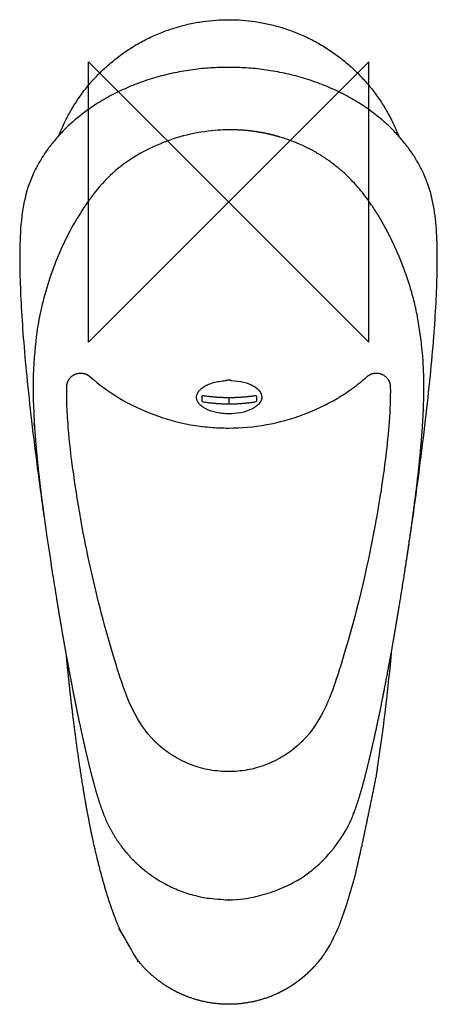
# Model space of a CAD drawing. Header units: millimetres. Extents: x -30 to 30, y -115 to 26.
import ezdxf

# ---------------------------------------------------------------- set-up
doc = ezdxf.new("R2010")
doc.units = ezdxf.units.MM
doc.header["$MEASUREMENT"] = 0
doc.layers.add('ORIGIN', color=6, linetype='Continuous')
doc.layers.add('PLANNING', color=1, linetype='Continuous')

# ---------------------------------------------------------------- blocks, each defined once
blk = doc.blocks.new('80600000_t')
at = {"layer": 'ORIGIN'}
for p, q in [((20, 20), (-20, -20)), ((-20, -20), (-20, 20)), ((-20, 20), (20, -20)), ((20, -20), (20, 20))]:
    blk.add_line(p, q, dxfattribs=at)
at = {"layer": 'PLANNING'}
for p, q in [((-24.69, -55.74), (-24.57, -56.52)), ((-24.57, -56.52), (-24.56, -56.56)), ((-24.43, -57.34), (-24.43, -57.37))]:
    blk.add_line(p, q, dxfattribs=at)
for points in [[(16.84, -100.1), (16.65, -100.67)], [(13.28, -107.79), (13.13, -107.99)], [(11.8, -109.53), (11.76, -109.57)]]:
    blk.add_lwpolyline(points, dxfattribs=at)
blk.add_arc((361.88, 6.93), 391.62, 188.7775, 189.2076, dxfattribs=at)
for points, weights, degree, knots in [([(-24.21, 9.49), (-17.72, 26.04), (0.05, 26), (17.82, 25.96), (24.24, 9.39)], [1, 0.825589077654, 1, 0.825589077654, 1], 2, [-0.302348, -0.302348, -0.302348, 30.883049, 30.883049, 62.068446, 62.068446, 62.068446]), ([(-24.02, -59.8), (-23.66, -61.94), (-23.11, -65.07), (-22.42, -68.7), (-22.04, -70.65), (-21.85, -71.6), (-21.76, -72.06), (-21.58, -72.93), (-21.31, -74.2), (-20.95, -75.88), (-20.67, -77.15), (-20.41, -78.28), (-20.17, -79.3), (-19.91, -80.38), (-19.46, -82.18), (-19, -83.89), (-18.57, -85.29), (-18.3, -86.11), (-18.09, -86.72), (-17.94, -87.11), (-17.89, -87.25), (-17.84, -87.39), (-17.78, -87.52), (-17.77, -87.54), (-17.77, -87.56), (-17.76, -87.58), (-16.54, -90.62), (-14.6, -93.26), (-12.06, -95.33), (-11.55, -95.75), (-11, -96.14), (-10.44, -96.51), (-9.96, -96.82), (-6.84, -98.64), (-3.25, -99.56), (-0.21, -99.59), (-0.21, -99.59), (-0.21, -99.59), (-0.2, -99.59), (-0.14, -99.59), (-0.08, -99.59), (-0.02, -99.59), (3.32, -99.59), (6.92, -98.37), (9.83, -96.83), (10.39, -96.41), (10.39, -96.41), (10.4, -96.41), (10.4, -96.4), (10.41, -96.4), (10.43, -96.39), (10.44, -96.38), (10.52, -96.32), (10.61, -96.27), (13.83, -94.11), (16.31, -91.06), (17.71, -87.58), (17.72, -87.56), (17.72, -87.54), (17.73, -87.52), (17.79, -87.39), (17.84, -87.25), (17.89, -87.11), (18.19, -86.3), (18.79, -84.51), (19.41, -82.19), (19.86, -80.38), (20.12, -79.3), (20.36, -78.28), (20.62, -77.15), (20.9, -75.88), (21.27, -74.2), (21.53, -72.93), (21.71, -72.06), (22.16, -69.81), (22.83, -66.35), (23.56, -62.24), (23.98, -59.74), (24.2, -58.43), (24.31, -57.77), (24.97, -53.8), (25.58, -49.83), (26.72, -41.56), (27.25, -37.25), (27.88, -28.88), (27.97, -24.83), (27.57, -20.83), (27.57, -20.82), (27.57, -20.82), (27.57, -20.82), (27.34, -19.02), (26.83, -15.21), (25.73, -11.51), (25.02, -9.6), (25.02, -9.6), (25.02, -9.6), (25.02, -9.6), (24.94, -9.39), (24.86, -9.19), (24.78, -8.98), (24.29, -7.71), (23.6, -6.14), (22.65, -4.27), (22.15, -3.34), (21.65, -2.45), (21.31, -1.89), (21.14, -1.62), (21.1, -1.56), (21.06, -1.5), (21.03, -1.44), (20.52, -0.63), (20, 0.1), (19.49, 0.77), (18.45, 2.2), (17.22, 3.51), (15.81, 4.69), (15.28, 5.13), (14.46, 5.78), (13.29, 6.56), (11.48, 7.65), (9.57, 8.52), (7.56, 9.19), (6.11, 9.6), (4.34, 9.98), (2.17, 10.24), (0.75, 10.29), (-0.02, 10.28), (-4.85, 10.3), (-11.69, 8.39), (-17.03, 3.67), (-18.33, 2.33), (-19.13, 1.3), (-19.54, 0.77), (-20.32, -0.33), (-21.79, -2.48), (-23.6, -5.98), (-25.01, -9.31), (-26.07, -12.55), (-26.8, -15.43), (-27.32, -18.17), (-27.52, -19.96), (-27.62, -20.82), (-27.97, -24.34), (-27.95, -27.87), (-27.73, -31.5), (-27.72, -31.52), (-27.72, -31.54), (-27.72, -31.56), (-27.72, -31.67), (-27.71, -31.78), (-27.7, -31.89), (-27.7, -31.91), (-27.7, -31.93), (-27.7, -31.95), (-27.69, -32.06), (-27.68, -32.17), (-27.68, -32.28), (-27.67, -32.3), (-27.67, -32.32), (-27.67, -32.34), (-27.66, -32.45), (-27.66, -32.56), (-27.65, -32.67), (-27.65, -32.69), (-27.64, -32.71), (-27.64, -32.74), (-27.64, -32.84), (-27.63, -32.95), (-27.62, -33.06), (-27.62, -33.08), (-27.62, -33.11), (-27.61, -33.13), (-27.61, -33.24), (-27.6, -33.34), (-27.59, -33.45), (-27.59, -33.48), (-27.59, -33.5), (-27.58, -33.52), (-27.58, -33.63), (-27.57, -33.74), (-27.56, -33.85), (-27.27, -37.35), (-26.88, -40.85), (-26.39, -44.33), (-26.37, -44.45), (-26.36, -44.56), (-26.37, -44.68)], [1, 1, 1, 1, 1, 1, 1, 1, 1, 1, 1, 1, 1, 1, 1, 1, 1, 1, 1, 1, 0.999962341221, 0.999962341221, 1, 0.999999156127, 0.999999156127, 1, 0.978534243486, 0.978534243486, 1, 0.999024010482, 0.999024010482, 1, 1, 1, 1, 1, 0.999999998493, 0.999999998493, 1, 0.999992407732, 0.999992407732, 1, 1, 1, 1, 1, 0.999999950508, 0.999999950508, 1, 0.99999960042, 0.99999960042, 1, 1, 1, 1, 1, 1, 0.999999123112, 0.999999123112, 1, 0.999962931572, 0.999962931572, 1, 1, 1, 1, 1, 1, 1, 1, 1, 1, 1, 1, 1, 1, 1, 1, 1, 1, 1, 1, 1, 1, 1, 1, 1, 1, 1, 1, 1, 1, 1, 1, 1, 1, 1, 0.999984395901, 0.9999843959, 0.999999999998, 0.999999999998, 0.999999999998, 0.999999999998, 0.999999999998, 0.999999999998, 0.999999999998, 0.999999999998, 0.999999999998, 0.999999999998, 0.999999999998, 0.999999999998, 0.999999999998, 0.999999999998, 0.980092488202, 0.965171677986, 0.955237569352, 0.955237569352, 0.955237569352, 0.955237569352, 0.955237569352, 0.955237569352, 0.955237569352, 0.955237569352, 0.955237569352, 0.955237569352, 0.955237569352, 0.955237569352, 0.955237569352, 0.955237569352, 0.955237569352, 0.955237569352, 0.955237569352, 0.955237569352, 0.955237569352, 0.955237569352, 0.955237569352, 0.955237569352, 0.955237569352, 0.955237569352, 0.955237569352, 0.955237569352, 0.955237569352, 0.955237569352, 0.955237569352, 0.955237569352, 0.955237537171, 0.955237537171, 0.955237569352, 0.955236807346, 0.955236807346, 0.955237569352, 0.955237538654, 0.955237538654, 0.955237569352, 0.955236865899, 0.955236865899, 0.955237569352, 0.955237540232, 0.955237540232, 0.955237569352, 0.955236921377, 0.955236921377, 0.955237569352, 0.955237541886, 0.955237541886, 0.955237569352, 0.955236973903, 0.955236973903, 0.955237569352, 0.955237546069, 0.955237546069, 0.955237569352, 0.955237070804, 0.955237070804, 0.955237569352, 0.955237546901, 0.955237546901, 0.955237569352, 0.955237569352, 0.955237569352, 0.955237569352, 0.954739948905, 0.954739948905, 0.955237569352, 0.955237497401, 0.955237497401, 0.955237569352], 3, [-12.469788, -12.469788, -12.469788, -12.469788, -5.955415, -2.926708, -1.401432, 0, 0, 0, 2.644336, 3.900597, 5.161939, 6.548688, 7.362575, 8.311262, 9.886853, 12.937346, 13.597954, 14.278665, 15.534232, 15.534232, 15.534232, 15.975932, 15.975932, 15.975932, 16.03525, 16.03525, 16.03525, 25.763781, 25.763781, 25.763781, 27.770864, 27.770864, 27.770864, 27.848287, 28.24553, 28.24553, 28.24553, 28.24803, 28.24803, 28.24803, 28.427537, 28.427537, 28.427537, 28.865343, 28.913907, 28.913907, 28.913907, 28.928497, 28.928497, 28.928497, 28.969656, 28.969656, 28.969656, 28.983471, 28.983471, 29.480754, 29.480754, 29.480754, 29.540684, 29.540684, 29.540684, 29.982498, 29.982498, 29.982498, 32.578025, 35.629191, 37.203868, 38.153412, 38.967461, 40.354326, 41.615782, 42.872193, 45.517007, 45.517007, 45.517007, 52.427718, 56.082026, 58.028064, 60.045558, 60.045558, 60.045558, 60.272433, 60.272433, 60.522433, 60.522433, 60.772433, 60.772433, 60.772433, 60.776529, 60.776529, 60.776529, 61.011543, 61.275099, 61.275099, 61.275099, 61.277185, 61.277185, 61.277185, 61.936177, 61.936177, 61.936177, 66.032643, 67.077249, 68.202236, 69.199787, 70.158317, 70.158317, 70.158317, 70.371765, 70.371765, 70.371765, 70.496765, 70.496765, 70.496765, 70.743886, 70.743886, 70.743886, 72.806932, 73.88207, 74.949185, 79.151368, 80.144821, 81.329174, 83.648709, 85.565881, 87.897443, 87.897443, 87.897443, 88.703071, 88.777281, 88.865862, 88.958433, 88.958433, 88.958433, 89.134465, 89.286293, 89.461723, 89.598598, 89.727256, 89.847846, 89.960435, 89.960435, 89.960435, 90.177874, 90.177874, 90.177874, 90.243496, 90.243496, 90.243496, 90.568418, 90.568418, 90.568418, 90.635048, 90.635048, 90.635048, 90.959807, 90.959807, 90.959807, 91.02736, 91.02736, 91.02736, 91.352062, 91.352062, 91.352062, 91.420453, 91.420453, 91.420453, 91.7452, 91.7452, 91.7452, 91.814344, 91.814344, 91.814344, 92.139196, 92.139196, 92.139196, 92.209008, 92.209008, 92.209008, 92.534005, 92.534005, 92.534005, 103.082935, 103.082935, 103.082935, 103.428793, 103.428793, 103.428793, 103.428793]), ([(-23.09, -26.4), (-23.09, -25.49), (-22.39, -24.9), (-21.68, -24.3), (-20.78, -24.45)], [1, 0.908828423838, 1, 0.90882842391, 0.999999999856], 2, [-3.442018, -3.442018, -3.442018, -1.721009, -1.721009, 0, 0, 0]), ([(20.73, -24.45), (21.32, -24.36), (21.86, -24.6), (23.03, -25.12), (23.05, -26.41)], [1, 0.958327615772, 1, 0.841377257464, 1], 2, [0, 0, 0, 1.157594, 1.157594, 3.442032, 3.442032, 3.442032]), ([(-0.49, -25.5), (-0.42, -25.47), (-0.36, -25.45), (-0.24, -25.42), (-0.12, -25.41), (-0.07, -25.4), (-0.02, -25.4)], [1, 0.996966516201, 1, 0.993892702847, 1, 0.999220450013, 1], 2, [-0.4769579, -0.4769579, -0.4769579, -0.3370529, -0.3370529, -0.0933585, -0.0933585, 0, 0, 0]), ([(-0.02, -25.4), (0.05, -25.4), (0.13, -25.41), (0.25, -25.43), (0.37, -25.47), (0.39, -25.48), (0.41, -25.49)], [1, 0.99772818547, 1, 0.993288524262, 1, 0.99968911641, 1], 2, [0, 0, 0, 0.1584669, 0.1584669, 0.4006181, 0.4006181, 0.4444109, 0.4444109, 0.4444109]), ([(4, -28.39), (4, -28.22), (4, -28.05), (4, -27.89), (4, -27.74)], [1, 0.999979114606, 1, 0.999988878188, 1], 2, [-0.6489213, -0.6489213, -0.6489213, -0.3076057, -0.3076057, 0, 0, 0]), ([(10.19, -110.98), (10.17, -110.99), (10.14, -111.01), (10.12, -111.03), (10.11, -111.03), (10.11, -111.04), (10.1, -111.05), (10.09, -111.05), (10.09, -111.05), (10.09, -111.06), (10.06, -111.08), (10.03, -111.1), (10, -111.12), (9.99, -111.13), (9.98, -111.14), (9.97, -111.15), (9.94, -111.16), (9.92, -111.18), (9.9, -111.2), (9.88, -111.21), (9.86, -111.22), (9.85, -111.24), (9.84, -111.24), (9.83, -111.25), (9.82, -111.26), (9.81, -111.27), (9.8, -111.27), (9.79, -111.28), (9.76, -111.3), (9.72, -111.33), (9.69, -111.35), (9.66, -111.37), (9.64, -111.39), (9.61, -111.41), (9.57, -111.44), (9.53, -111.47), (9.49, -111.5), (9.47, -111.51), (9.46, -111.52), (9.44, -111.53), (9.39, -111.57), (9.33, -111.61), (9.28, -111.64), (9.27, -111.65), (9.26, -111.66), (9.25, -111.66), (9.19, -111.7), (9.13, -111.74), (9.07, -111.78), (8.71, -112.02), (8.35, -112.24), (7.98, -112.44), (7.9, -112.49), (7.82, -112.53), (7.75, -112.57), (7.68, -112.61), (7.61, -112.64), (7.54, -112.68), (7.52, -112.69), (7.5, -112.7), (7.48, -112.71), (7.47, -112.71), (7.45, -112.72), (7.44, -112.73), (7.33, -112.78), (7.22, -112.84), (7.1, -112.89), (7.09, -112.9), (7.08, -112.9), (7.07, -112.91), (4.94, -113.91), (2.65, -114.45), (0.3, -114.5), (0.28, -114.5), (0.27, -114.5), (0.25, -114.5), (0.22, -114.5), (0.18, -114.5), (0.15, -114.5), (0.1, -114.5), (0.05, -114.5), (0, -114.5), (-0.34, -114.5), (-1.01, -114.48), (-2.35, -114.35), (-4.67, -113.92), (-6.57, -113.19), (-7.76, -112.56), (-7.81, -112.53), (-7.86, -112.51), (-7.9, -112.48), (-8.16, -112.34), (-8.66, -112.05), (-9.64, -111.41), (-11.26, -110.15), (-12.47, -108.87), (-13.17, -107.94), (-14.09, -106.71), (-14.82, -105.35), (-15.35, -104.16), (-15.55, -103.73), (-15.99, -102.7), (-16.79, -100.59), (-17.56, -98.18), (-18.26, -95.62), (-19, -92.67), (-19.86, -88.71), (-20.62, -84.47), (-21.21, -80.67), (-22.11, -74.42), (-22.71, -69.16), (-23.12, -64.94)], [1, 0.999997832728, 0.999997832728, 1, 0.99999968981, 0.99999968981, 1, 0.999999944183, 0.999999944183, 1, 0.999996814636, 0.999996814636, 1, 0.999999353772, 0.999999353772, 1, 0.999997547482, 0.999997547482, 1, 0.999998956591, 0.999998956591, 1, 0.999999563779, 0.999999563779, 1, 0.999999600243, 0.999999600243, 1, 0.999995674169, 0.999995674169, 1, 0.999996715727, 0.999996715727, 1, 0.99999330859, 0.99999330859, 1, 0.999998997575, 0.999998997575, 1, 0.999988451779, 0.999988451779, 1, 0.999999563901, 0.999999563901, 1, 0.999985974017, 0.999985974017, 1, 0.999494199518, 0.999494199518, 1, 0.999977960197, 0.999977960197, 1, 0.999982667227, 0.999982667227, 1, 0.999998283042, 0.999998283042, 1, 0.999999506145, 0.999999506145, 1, 0.999954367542, 0.999954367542, 1, 0.999999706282, 0.999999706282, 1, 0.985396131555, 0.985396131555, 1, 0.999999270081, 0.999999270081, 1, 0.999996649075, 0.999996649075, 1, 0.999992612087, 0.999992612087, 1, 1, 1, 1, 1, 1, 1, 0.99999199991, 0.99999199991, 1, 1, 1, 1, 1, 1, 1, 1, 1, 1, 1, 1, 1, 1, 1, 1, 1, 1, 1, 1, 1, 1], 3, [0, 0, 0, 0, 0.084695, 0.084695, 0.084695, 0.116852, 0.116852, 0.116852, 0.130434, 0.130434, 0.130434, 0.233469, 0.233469, 0.233469, 0.27965, 0.27965, 0.27965, 0.37003, 0.37003, 0.37003, 0.428786, 0.428786, 0.428786, 0.46689, 0.46689, 0.46689, 0.503184, 0.503184, 0.503184, 0.62313, 0.62313, 0.62313, 0.72713, 0.72713, 0.72713, 0.876161, 0.876161, 0.876161, 0.93357, 0.93357, 0.93357, 1.129118, 1.129118, 1.129118, 1.166826, 1.166826, 1.166826, 1.382002, 1.382002, 1.382002, 2.657575, 2.657575, 2.657575, 2.921346, 2.921346, 2.921346, 3.150505, 3.150505, 3.150505, 3.224218, 3.224218, 3.224218, 3.263129, 3.263129, 3.263129, 3.642467, 3.642467, 3.642467, 3.672827, 3.672827, 3.672827, 10.684137, 10.684137, 10.684137, 10.732458, 10.732458, 10.732458, 10.833357, 10.833357, 10.833357, 10.982572, 10.982572, 10.982572, 11.990747, 12.994116, 15.02328, 19.064454, 19.064454, 19.064454, 19.222289, 19.222289, 19.222289, 20.096665, 20.97148, 22.728873, 26.23581, 26.23581, 26.23581, 26.274342, 26.274342, 26.274342, 27.707843, 29.616057, 33.035786, 35.311514, 37.587245, 42.142804, 47.465331, 50.509001, 53.689725, 66.399442, 66.399442, 66.399442, 66.399442]), ([(10.3, -110.89), (10.29, -110.89), (10.29, -110.9), (10.24, -110.94), (10.19, -110.98)], [1, 0.999999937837, 1, 0.999993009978, 1], 2, [0, 0, 0, 0.0117394, 0.0117394, 0.1364014, 0.1364014, 0.1364014])]:
    blk.add_rational_spline(points, weights, degree=degree, knots=knots, dxfattribs=at)
for points, weights in [([(-0.02, 19.2), (-22.35, 19.2), (-28.41, 2.65)], [1, 0.797422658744, 1]), ([(28.36, 2.65), (22.3, 19.2), (-0.02, 19.2)], [1, 0.79742149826, 1]), ([(-28.41, 2.65), (-28.43, 2.59), (-28.46, 2.53)], [1, 0.999999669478, 1]), ([(28.41, 2.53), (28.39, 2.59), (28.36, 2.65)], [1, 0.999993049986, 1]), ([(29.68, -4.89), (29.68, -4.88), (29.68, -4.86)], [1, 0.999999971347, 1]), ([(29.69, -5.16), (29.68, -5.03), (29.68, -4.89)], [1, 0.9999955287, 1]), ([(29.69, -5.18), (29.69, -5.17), (29.69, -5.16)], [1, 0.99999998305, 1]), ([(29.7, -5.47), (29.7, -5.32), (29.69, -5.18)], [1, 0.999995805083, 1]), ([(29.72, -6.1), (29.71, -5.78), (29.7, -5.47)], [1, 0.999982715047, 1]), ([(-20.78, -24.45), (-20.22, -24.54), (-19.8, -24.91)], [0.999999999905, 0.961069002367, 1]), ([(19.75, -24.91), (20.17, -24.54), (20.73, -24.45)], [1, 0.96107349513, 1]), ([(-3.85, -27.74), (-3.85, -28.06), (-3.85, -28.39)], [1, 0.999937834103, 1]), ([(-3.53, -27.69), (-3.59, -27.68), (-3.65, -27.67)], [1, 0.999913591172, 1]), ([(0.07, -27.95), (-1.74, -27.95), (-3.53, -27.69)], [1, 0.997355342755, 1]), ([(-3.53, -27.69), (-3.53, -27.69), (-3.53, -27.69)], [1, 0.999999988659, 1]), ([(3.68, -27.69), (1.88, -27.95), (0.07, -27.95)], [1, 0.997358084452, 1]), ([(3.79, -27.67), (3.74, -27.68), (3.68, -27.69)], [1, 0.999938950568, 1]), ([(3.68, -27.69), (3.68, -27.69), (3.68, -27.69)], [1, 0.999999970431, 1]), ([(-3.65, -28.53), (-3.59, -28.54), (-3.53, -28.54)], [1, 0.999908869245, 1]), ([(-3.53, -28.54), (-3.53, -28.54), (-3.53, -28.54)], [1, 0.999999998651, 1]), ([(-3.53, -28.54), (-1.74, -28.82), (0.07, -28.82)], [1, 0.997011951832, 1]), ([(0.07, -28.82), (1.89, -28.82), (3.68, -28.54)], [1, 0.997011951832, 1]), ([(3.68, -28.54), (3.68, -28.54), (3.68, -28.54)], [1, 0.999999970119, 1]), ([(-24.56, -56.56), (-24.5, -56.95), (-24.43, -57.34)], [1, 0.999999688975, 1]), ([(-24.43, -57.37), (-24.36, -57.77), (-24.3, -58.16)], [1, 0.99999969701, 1]), ([(-24.3, -58.16), (-24.3, -58.18), (-24.29, -58.19)], [1, 0.999999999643, 1]), ([(-24.29, -58.19), (-24.23, -58.59), (-24.16, -58.98)], [1, 0.999999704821, 1]), ([(-24.16, -58.98), (-24.16, -59), (-24.16, -59.01)], [1, 0.999999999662, 1]), ([(-24.16, -59.01), (-24.09, -59.4), (-24.02, -59.8)], [1, 0.999999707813, 1]), ([(23.18, -64.35), (23.16, -64.55), (23.14, -64.75)], [1, 0.999999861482, 1]), ([(23.14, -64.75), (23.12, -64.93), (23.11, -65.1)], [1, 0.999999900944, 1]), ([(-9.89, -77.57), (-10.26, -77.24), (-10.61, -76.89)], [1, 0.999371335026, 1]), ([(10.67, -76.78), (10.27, -77.19), (9.84, -77.57)], [1, 0.999166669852, 1]), ([(21.19, -80.76), (21.12, -81.23), (21.05, -81.7)], [1, 0.999998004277, 1]), ([(21.01, -81.96), (19.96, -87.22), (18.83, -92.46)], [1, 0.999305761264, 1]), ([(21.05, -81.7), (21.03, -81.83), (21.01, -81.96)], [1, 0.999999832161, 1]), ([(18.83, -92.46), (18.63, -93.36), (18.42, -94.26)], [0.999999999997, 0.999969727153, 0.999999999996]), ([(18.42, -94.26), (18.25, -95), (18.03, -96.03)], [1, 0.999968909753, 1]), ([(18.03, -96.03), (17.72, -97.17), (17.38, -98.3)], [1, 0.999874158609, 1]), ([(17.38, -98.3), (17.12, -99.2), (16.84, -100.1)], [1, 0.999898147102, 1]), ([(13.13, -108), (12.92, -108.27), (12.7, -108.54)], [0.999999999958, 0.999764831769, 0.999999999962]), ([(13.13, -107.99), (13.13, -107.99), (13.13, -108)], [1, 0.999999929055, 0.999999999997]), ([(13.81, -107.03), (13.56, -107.42), (13.28, -107.79)], [1, 0.999600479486, 1]), ([(-11.99, -109.34), (-11.99, -109.34), (-11.99, -109.34)], [1, 0.973359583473, 1]), ([(11.76, -109.57), (11.69, -109.64), (11.62, -109.71)], [1, 0.99998255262, 1]), ([(12.15, -109.16), (11.98, -109.35), (11.8, -109.53)], [1, 0.999881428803, 1]), ([(12.65, -108.59), (12.41, -108.88), (12.15, -109.16)], [1, 0.999734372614, 1]), ([(12.69, -108.55), (12.67, -108.57), (12.65, -108.59)], [1, 0.999998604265, 0.999999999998]), ([(12.7, -108.54), (12.69, -108.54), (12.69, -108.55)], [1, 0.999999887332, 0.999999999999]), ([(10.32, -110.87), (10.31, -110.88), (10.3, -110.89)], [1, 0.999999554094, 1]), ([(10.37, -110.83), (10.35, -110.85), (10.32, -110.87)], [1, 0.99999804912, 1]), ([(10.45, -110.77), (10.41, -110.8), (10.37, -110.83)], [1, 0.999995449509, 1]), ([(10.55, -110.68), (10.5, -110.72), (10.45, -110.77)], [1, 0.999992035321, 1]), ([(10.67, -110.59), (10.61, -110.63), (10.55, -110.68)], [1, 0.999990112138, 1]), ([(10.73, -110.53), (10.7, -110.56), (10.67, -110.59)], [1, 0.999996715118, 1]), ([(10.88, -110.4), (10.81, -110.47), (10.73, -110.53)], [1, 0.999982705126, 1]), ([(10.91, -110.38), (10.89, -110.39), (10.88, -110.4)], [1, 0.999999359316, 1]), ([(11, -110.29), (10.96, -110.34), (10.91, -110.38)], [1, 0.999992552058, 1]), ([(11.08, -110.22), (11.04, -110.26), (11, -110.29)], [1, 0.99999502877, 1]), ([(11.25, -110.06), (11.17, -110.14), (11.08, -110.22)], [0.999999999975, 0.999975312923, 1]), ([(11.26, -110.06), (11.25, -110.06), (11.25, -110.06)], [1, 0.999999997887, 1]), ([(11.42, -109.9), (11.34, -109.98), (11.26, -110.06)], [0.999999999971, 0.999975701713, 1]), ([(11.44, -109.89), (11.43, -109.9), (11.42, -109.9)], [0.999999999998, 0.999999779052, 1]), ([(11.55, -109.78), (11.49, -109.84), (11.44, -109.89)], [0.999999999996, 0.999989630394, 1]), ([(11.62, -109.71), (11.58, -109.75), (11.55, -109.78)], [0.999999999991, 0.999995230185, 1])]:
    blk.add_rational_spline(points, weights, degree=2, dxfattribs=at)
for points, degree in [([(-28.46, 2.53), (-29.37, -0.01), (-29.7, -2.94), (-29.77, -6.1)], 3), ([(29.68, -4.86), (29.55, -2.22), (29.21, 0.25), (28.41, 2.53)], 3), ([(-3.65, -27.67), (-3.76, -27.65), (-3.85, -27.68), (-3.85, -27.74)], 3), ([(0.07, -27.96), (0.07, -27.96), (0.07, -27.95)], 2), ([(0.07, -28.27), (0.07, -28.12), (0.07, -27.96)], 2), ([(4, -27.74), (4, -27.68), (3.9, -27.65), (3.79, -27.67)], 3), ([(4.72, -27.86), (4.72, -27.86), (4.72, -27.86)], 2), ([(-3.85, -28.39), (-3.85, -28.44), (-3.76, -28.51), (-3.65, -28.53)], 3), ([(0.07, -28.64), (0.07, -28.46), (0.07, -28.27)], 2), ([(0.07, -28.69), (0.07, -28.67), (0.07, -28.64)], 2), ([(0.07, -28.82), (0.07, -28.76), (0.07, -28.69)], 2), ([(3.68, -28.54), (3.74, -28.53), (3.79, -28.53)], 2), ([(3.79, -28.53), (3.9, -28.51), (4, -28.44), (4, -28.39)], 3), ([(16.23, -65.29), (16.23, -65.29), (16.23, -65.29)], 2), ([(23.11, -65.1), (22.6, -70.33), (21.98, -75.55), (21.19, -80.76)], 3), ([(16.65, -100.67), (15.95, -102.82), (15.15, -104.99), (13.81, -107.03)], 3)]:
    blk.add_open_spline(points, degree=degree, dxfattribs=at)
for points, knots in [([(-29.77, -6.1), (-29.8, -7.42), (-29.79, -10.21), (-29.62, -14.64), (-29.29, -19.57), (-28.79, -25.15), (-28.1, -31.45), (-27.24, -38.41), (-26.25, -45.62), (-25.52, -50.47), (-25.15, -52.83)], [-47.013558, -47.013558, -47.013558, -47.013558, -43.039223, -38.635929, -33.718006, -28.227511, -21.819191, -14.723903, -7.172978, 0, 0, 0, 0]), ([(25.1, -52.84), (25.49, -50.39), (26.22, -45.47), (27.21, -38.23), (28.06, -31.33), (28.75, -25.06), (29.25, -19.49), (29.58, -14.58), (29.74, -10.18), (29.75, -7.41), (29.72, -6.1)], [-47.015214, -47.015214, -47.015214, -47.015214, -39.579977, -32.102426, -25.077311, -18.732093, -13.181705, -8.311961, -3.951863, 0, 0, 0, 0]), ([(-19.8, -24.91), (-18.46, -26.09), (-15.57, -28.19), (-10.7, -30.51), (-6.32, -31.71), (-2.73, -32.19), (-0.92, -32.27), (-0.02, -32.27), (1.78, -32.27), (5.41, -31.94), (10.66, -30.51), (14.73, -28.57), (17.71, -26.61), (19.08, -25.5), (19.75, -24.91)], [-21.54801, -21.54801, -21.54801, -21.54801, -16.243642, -10.854959, -5.428171, -2.679938, 0, 0, 0, 5.427405, 10.872687, 16.260584, 18.916092, 21.548054, 21.548054, 21.548054, 21.548054]), ([(-22.79, -33.07), (-22.84, -32.46), (-22.94, -31.28), (-23.04, -29.56), (-23.09, -28.21), (-23.1, -27.16), (-23.1, -26.66), (-23.09, -26.4)], [-6.675793, -6.675793, -6.675793, -6.675793, -4.827225, -3.12463, -1.518243, -0.764407, 0, 0, 0, 0]), ([(-0.02, -30.24), (-0.31, -30.24), (-0.88, -30.21), (-1.71, -30.08), (-2.47, -29.88), (-3.15, -29.61), (-3.72, -29.28), (-4.16, -28.89), (-4.46, -28.47), (-4.6, -28.01), (-4.55, -27.54), (-4.34, -27.09), (-3.97, -26.68), (-3.47, -26.31), (-2.85, -26.01), (-2.13, -25.76), (-1.33, -25.59), (-0.77, -25.52), (-0.49, -25.5)], [-10.664746, -10.664746, -10.664746, -10.664746, -9.796418, -8.955177, -8.160059, -7.428565, -6.773134, -6.194973, -5.686648, -5.228041, -4.780101, -4.299506, -3.758019, -3.140732, -2.445037, -1.680486, -0.860338, 0, 0, 0, 0]), ([(0.41, -25.49), (1.6, -25.53), (2.76, -25.82), (4.3, -26.7), (4.72, -27.28), (4.72, -27.86)], [2, 2, 2, 2, 2.25, 2.25, 2.4857473, 2.4857473, 2.4857473, 2.4857473]), ([(23.05, -26.41), (23.08, -29.71), (22.79, -33.01), (22, -39.56), (21.49, -42.81), (19.71, -52.56), (18.15, -58.97), (16.23, -65.29)], [-1, -1, -1, -1, -0.75, -0.75, -0.5, -0.5, 0, 0, 0, 0]), ([(4.72, -27.86), (4.72, -27.9), (4.72, -27.93), (4.66, -28.58), (4.12, -29.17), (2.38, -30.01), (1.18, -30.25), (-0.02, -30.24)], [2.4862654, 2.4862654, 2.4862654, 2.4862654, 2.5, 2.5, 2.75, 2.75, 3, 3, 3, 3]), ([(-16.28, -65.29), (-17.6, -60.96), (-19.31, -54.42), (-20.85, -46.71), (-21.6, -42.27), (-22.23, -38.1), (-22.62, -35), (-22.79, -33.07)], [-27.084469, -27.084469, -27.084469, -27.084469, -13.51022, -6.804861, -3.500684, 0, 5.850293, 5.850293, 5.850293, 5.850293]), ([(-10.61, -76.89), (-11.8, -75.7), (-14.24, -72.11), (-15.59, -67.48), (-16.28, -65.29)], [0.00098373, 0.00098373, 0.00098373, 0.00098373, 0.00711661, 0.01553632, 0.01553632, 0.01553632, 0.01553632]), ([(16.23, -65.29), (16.1, -65.74), (15.56, -67.51), (14.98, -69.26), (14.47, -70.53)], [1.0000174, 1.0000174, 1.0000174, 1.0000174, 1.0998609, 1.3928766, 1.3928766, 1.3928766, 1.3928766]), ([(14.47, -70.53), (14.19, -71.26), (13.16, -73.62), (11.77, -75.64), (10.67, -76.78)], [-0.009448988, -0.009448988, -0.009448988, -0.009448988, -0.006806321, -0.001239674, -0.001239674, -0.001239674, -0.001239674]), ([(-0.02, -81.3), (-0.92, -81.3), (-2.71, -81.14), (-5.32, -80.41), (-7.35, -79.43), (-8.85, -78.43), (-9.55, -77.87), (-9.89, -77.57)], [-10.774672, -10.774672, -10.774672, -10.774672, -8.098141, -5.398613, -2.686721, -1.343264, 0, 0, 0, 0]), ([(9.84, -77.57), (9.17, -78.17), (7.71, -79.23), (5.26, -80.41), (3.08, -81.02), (1.31, -81.26), (0.42, -81.3), (-0.02, -81.3)], [-10.774672, -10.774672, -10.774672, -10.774672, -8.087903, -5.376042, -2.664002, -1.332769, 0, 0, 0, 0])]:
    blk.add_open_spline(points, degree=3, knots=knots, dxfattribs=at)

msp = doc.modelspace()

# ---------------------------------------------------------------- block references
msp.add_blockref('80600000_t', (0, 0))

doc.saveas('drawing.dxf')
